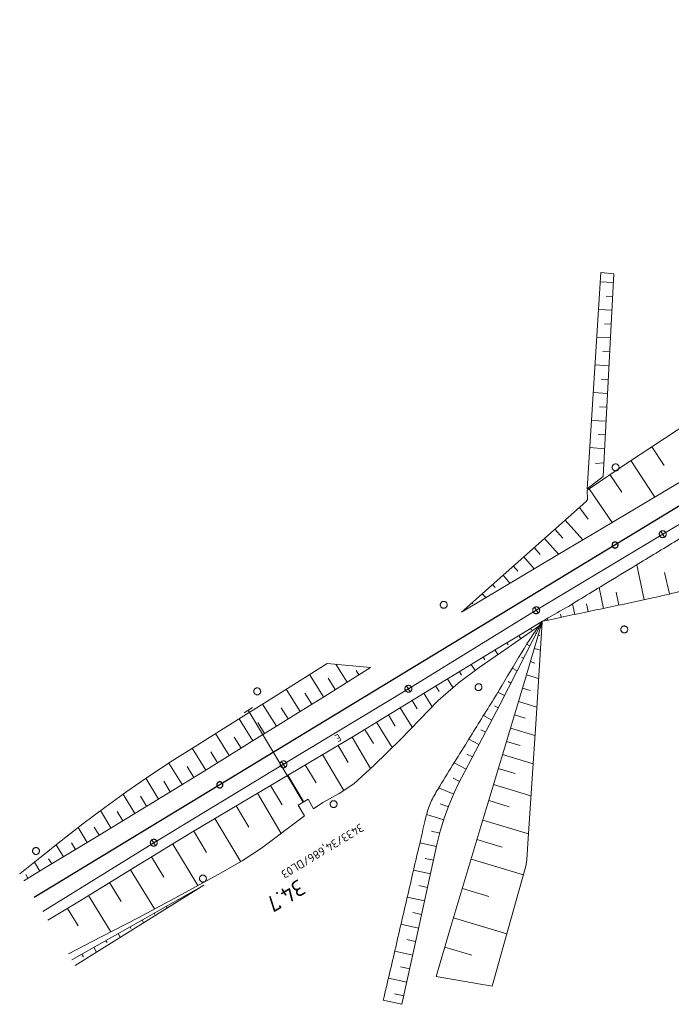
# Model space of a CAD drawing. Header units: metres. Extents: x 3425540 to 3446143, y 5432760 to 5444637.
# Tile 2 of 256: x 3434150 to 3434291, y 5437187 to 5437400. Entities that reach past the tile are written whole.
import ezdxf
from ezdxf.enums import TextEntityAlignment as Align

# ---------------------------------------------------------------- set-up
doc = ezdxf.new("R2010")
doc.units = ezdxf.units.M
for name, color, linetype, lineweight in [('B_Bestand', 9, 'Continuous', 18), ('B_Böschung', 9, 'Continuous', 18), ('B_Flurgrenzen', 9, 'Continuous', 18), ('B_Gleisachse', 9, 'Continuous', 25), ('B_Kilometrierung', 9, 'Continuous', 25)]:
    doc.layers.add(name, color=color, linetype=linetype, lineweight=lineweight)
doc.styles.get("Standard").update_dxf_attribs({"font": 'isocpeur.ttf'})

msp = doc.modelspace()

# ---------------------------------------------------------------- linework, layer by layer
at = {"layer": 'B_Bestand'}
for p, q in [((3434289.37, 5437288.86), (3434316.42, 5437305.03)), ((3434262.01, 5437272.4), (3434289.37, 5437288.86)), ((3434290.02, 5437289.25), (3434288.73, 5437288.47)), ((3434288.99, 5437289.5), (3434289.76, 5437288.22)), ((3434262.65, 5437272.79), (3434261.36, 5437272.01)), ((3434261.62, 5437273.04), (3434262.4, 5437271.76)), ((3434234.36, 5437255.43), (3434262.01, 5437272.4)), ((3434235, 5437255.82), (3434233.72, 5437255.04)), ((3434233.97, 5437256.07), (3434234.75, 5437254.79)), ((3434207.34, 5437239.1), (3434234.36, 5437255.43)), ((3434200.66, 5437251.41), (3434198.86, 5437250.22)), ((3434211.59, 5437230.9), (3434199.71, 5437250.8)), ((3434179.29, 5437222.15), (3434207.34, 5437239.1)), ((3434207.98, 5437239.49), (3434206.7, 5437238.71)), ((3434206.95, 5437239.74), (3434207.73, 5437238.46)), ((3434212.65, 5437231.54), (3434210.53, 5437230.26)), ((3434155.26, 5437207.25), (3434179.29, 5437222.15)), ((3434179.93, 5437222.54), (3434178.65, 5437221.76)), ((3434178.9, 5437222.79), (3434179.68, 5437221.51))]:
    msp.add_line(p, q, dxfattribs=at)
for points in [[(3434288.73, 5437288.47), (3434288.78, 5437288.4), (3434288.83, 5437288.34), (3434288.89, 5437288.29), (3434288.95, 5437288.24), (3434289.01, 5437288.2), (3434289.09, 5437288.17), (3434289.16, 5437288.14), (3434289.24, 5437288.12), (3434289.31, 5437288.11), (3434289.39, 5437288.11), (3434289.47, 5437288.11), (3434289.55, 5437288.13), (3434289.62, 5437288.15), (3434289.7, 5437288.18), (3434289.76, 5437288.22), (3434289.83, 5437288.26), (3434289.89, 5437288.31), (3434289.94, 5437288.37), (3434289.99, 5437288.43), (3434290.03, 5437288.5), (3434290.07, 5437288.57), (3434290.09, 5437288.64), (3434290.11, 5437288.72), (3434290.12, 5437288.8), (3434290.12, 5437288.87), (3434290.12, 5437288.95), (3434290.1, 5437289.03), (3434290.08, 5437289.1), (3434290.05, 5437289.18), (3434290.02, 5437289.25), (3434289.97, 5437289.31), (3434289.92, 5437289.37), (3434289.86, 5437289.43), (3434289.8, 5437289.47), (3434289.74, 5437289.52), (3434289.66, 5437289.55), (3434289.59, 5437289.58), (3434289.51, 5437289.59), (3434289.44, 5437289.6), (3434289.36, 5437289.61), (3434289.28, 5437289.6), (3434289.2, 5437289.59), (3434289.13, 5437289.57), (3434289.05, 5437289.54), (3434288.99, 5437289.5), (3434288.92, 5437289.45), (3434288.86, 5437289.4), (3434288.81, 5437289.35), (3434288.76, 5437289.28), (3434288.72, 5437289.22), (3434288.68, 5437289.15), (3434288.66, 5437289.07), (3434288.64, 5437289), (3434288.63, 5437288.92), (3434288.63, 5437288.84), (3434288.63, 5437288.76), (3434288.65, 5437288.68), (3434288.67, 5437288.61), (3434288.7, 5437288.54), (3434288.73, 5437288.47)], [(3434261.36, 5437272.01), (3434261.41, 5437271.95), (3434261.46, 5437271.89), (3434261.52, 5437271.83), (3434261.58, 5437271.79), (3434261.65, 5437271.74), (3434261.72, 5437271.71), (3434261.79, 5437271.68), (3434261.87, 5437271.67), (3434261.94, 5437271.65), (3434262.02, 5437271.65), (3434262.1, 5437271.66), (3434262.18, 5437271.67), (3434262.25, 5437271.69), (3434262.33, 5437271.72), (3434262.4, 5437271.76), (3434262.46, 5437271.81), (3434262.52, 5437271.86), (3434262.57, 5437271.91), (3434262.62, 5437271.98), (3434262.66, 5437272.04), (3434262.7, 5437272.11), (3434262.72, 5437272.19), (3434262.74, 5437272.26), (3434262.75, 5437272.34), (3434262.76, 5437272.42), (3434262.75, 5437272.5), (3434262.74, 5437272.57), (3434262.71, 5437272.65), (3434262.68, 5437272.72), (3434262.65, 5437272.79), (3434262.6, 5437272.86), (3434262.55, 5437272.92), (3434262.5, 5437272.97), (3434262.43, 5437273.02), (3434262.37, 5437273.06), (3434262.3, 5437273.09), (3434262.22, 5437273.12), (3434262.15, 5437273.14), (3434262.07, 5437273.15), (3434261.99, 5437273.15), (3434261.91, 5437273.15), (3434261.83, 5437273.13), (3434261.76, 5437273.11), (3434261.69, 5437273.08), (3434261.62, 5437273.04), (3434261.55, 5437273), (3434261.49, 5437272.95), (3434261.44, 5437272.89), (3434261.39, 5437272.83), (3434261.35, 5437272.76), (3434261.31, 5437272.69), (3434261.29, 5437272.62), (3434261.27, 5437272.54), (3434261.26, 5437272.46), (3434261.26, 5437272.39), (3434261.26, 5437272.31), (3434261.28, 5437272.23), (3434261.3, 5437272.15), (3434261.33, 5437272.08), (3434261.36, 5437272.01)], [(3434233.72, 5437255.04), (3434233.76, 5437254.98), (3434233.81, 5437254.92), (3434233.87, 5437254.86), (3434233.93, 5437254.81), (3434234, 5437254.77), (3434234.07, 5437254.74), (3434234.14, 5437254.71), (3434234.22, 5437254.69), (3434234.3, 5437254.68), (3434234.37, 5437254.68), (3434234.45, 5437254.69), (3434234.53, 5437254.7), (3434234.6, 5437254.72), (3434234.68, 5437254.75), (3434234.75, 5437254.79), (3434234.81, 5437254.83), (3434234.87, 5437254.88), (3434234.93, 5437254.94), (3434234.97, 5437255), (3434235.01, 5437255.07), (3434235.05, 5437255.14), (3434235.08, 5437255.21), (3434235.09, 5437255.29), (3434235.1, 5437255.37), (3434235.11, 5437255.45), (3434235.1, 5437255.53), (3434235.09, 5437255.6), (3434235.06, 5437255.68), (3434235.04, 5437255.75), (3434235, 5437255.82), (3434234.95, 5437255.88), (3434234.9, 5437255.94), (3434234.85, 5437256), (3434234.78, 5437256.05), (3434234.72, 5437256.09), (3434234.65, 5437256.12), (3434234.57, 5437256.15), (3434234.5, 5437256.17), (3434234.42, 5437256.18), (3434234.34, 5437256.18), (3434234.26, 5437256.17), (3434234.18, 5437256.16), (3434234.11, 5437256.14), (3434234.04, 5437256.11), (3434233.97, 5437256.07), (3434233.9, 5437256.03), (3434233.84, 5437255.98), (3434233.79, 5437255.92), (3434233.74, 5437255.86), (3434233.7, 5437255.79), (3434233.67, 5437255.72), (3434233.64, 5437255.65), (3434233.62, 5437255.57), (3434233.61, 5437255.49), (3434233.61, 5437255.41), (3434233.61, 5437255.34), (3434233.63, 5437255.26), (3434233.65, 5437255.18), (3434233.68, 5437255.11), (3434233.72, 5437255.04)], [(3434206.7, 5437238.71), (3434206.74, 5437238.65), (3434206.79, 5437238.59), (3434206.85, 5437238.53), (3434206.91, 5437238.48), (3434206.98, 5437238.44), (3434207.05, 5437238.41), (3434207.13, 5437238.38), (3434207.2, 5437238.36), (3434207.28, 5437238.35), (3434207.36, 5437238.35), (3434207.44, 5437238.36), (3434207.51, 5437238.37), (3434207.59, 5437238.39), (3434207.66, 5437238.42), (3434207.73, 5437238.46), (3434207.8, 5437238.5), (3434207.86, 5437238.55), (3434207.91, 5437238.61), (3434207.96, 5437238.67), (3434208, 5437238.74), (3434208.03, 5437238.81), (3434208.06, 5437238.88), (3434208.08, 5437238.96), (3434208.09, 5437239.04), (3434208.09, 5437239.12), (3434208.08, 5437239.2), (3434208.07, 5437239.27), (3434208.05, 5437239.35), (3434208.02, 5437239.42), (3434207.98, 5437239.49), (3434207.94, 5437239.55), (3434207.89, 5437239.61), (3434207.83, 5437239.67), (3434207.77, 5437239.72), (3434207.7, 5437239.76), (3434207.63, 5437239.79), (3434207.56, 5437239.82), (3434207.48, 5437239.84), (3434207.4, 5437239.85), (3434207.32, 5437239.85), (3434207.25, 5437239.84), (3434207.17, 5437239.83), (3434207.09, 5437239.81), (3434207.02, 5437239.78), (3434206.95, 5437239.74), (3434206.89, 5437239.7), (3434206.83, 5437239.65), (3434206.77, 5437239.59), (3434206.72, 5437239.53), (3434206.68, 5437239.46), (3434206.65, 5437239.39), (3434206.62, 5437239.32), (3434206.6, 5437239.24), (3434206.59, 5437239.16), (3434206.59, 5437239.08), (3434206.6, 5437239.01), (3434206.61, 5437238.93), (3434206.63, 5437238.85), (3434206.66, 5437238.78), (3434206.7, 5437238.71)], [(3434178.65, 5437221.76), (3434178.69, 5437221.69), (3434178.74, 5437221.63), (3434178.8, 5437221.58), (3434178.86, 5437221.53), (3434178.93, 5437221.49), (3434179, 5437221.45), (3434179.08, 5437221.43), (3434179.15, 5437221.41), (3434179.23, 5437221.4), (3434179.31, 5437221.4), (3434179.39, 5437221.4), (3434179.46, 5437221.42), (3434179.54, 5437221.44), (3434179.61, 5437221.47), (3434179.68, 5437221.51), (3434179.75, 5437221.55), (3434179.81, 5437221.6), (3434179.86, 5437221.66), (3434179.91, 5437221.72), (3434179.95, 5437221.79), (3434179.98, 5437221.86), (3434180.01, 5437221.93), (3434180.03, 5437222.01), (3434180.04, 5437222.08), (3434180.04, 5437222.16), (3434180.03, 5437222.24), (3434180.02, 5437222.32), (3434180, 5437222.39), (3434179.97, 5437222.47), (3434179.93, 5437222.54), (3434179.89, 5437222.6), (3434179.84, 5437222.66), (3434179.78, 5437222.71), (3434179.72, 5437222.76), (3434179.65, 5437222.8), (3434179.58, 5437222.84), (3434179.51, 5437222.86), (3434179.43, 5437222.88), (3434179.35, 5437222.89), (3434179.27, 5437222.9), (3434179.2, 5437222.89), (3434179.12, 5437222.88), (3434179.04, 5437222.85), (3434178.97, 5437222.82), (3434178.9, 5437222.79), (3434178.84, 5437222.74), (3434178.78, 5437222.69), (3434178.72, 5437222.64), (3434178.67, 5437222.57), (3434178.63, 5437222.51), (3434178.6, 5437222.44), (3434178.57, 5437222.36), (3434178.55, 5437222.29), (3434178.54, 5437222.21), (3434178.54, 5437222.13), (3434178.55, 5437222.05), (3434178.56, 5437221.97), (3434178.58, 5437221.9), (3434178.61, 5437221.83), (3434178.65, 5437221.76)]]:
    msp.add_lwpolyline(points, dxfattribs=at)
at = {"layer": 'B_Böschung'}
for p, q in [((3434273.04, 5437298.65), (3434276.02, 5437345.46)), ((3434278.79, 5437345.12), (3434276.02, 5437345.46)), ((3434276.51, 5437301.32), (3434278.79, 5437345.12)), ((3434278.7, 5437343.26), (3434275.89, 5437343.41)), ((3434278.54, 5437340.26), (3434277.12, 5437340.34)), ((3434278.38, 5437337.27), (3434275.51, 5437337.42)), ((3434278.23, 5437334.27), (3434276.77, 5437334.35)), ((3434278.07, 5437331.27), (3434275.13, 5437331.43)), ((3434277.91, 5437328.28), (3434276.43, 5437328.36)), ((3434277.76, 5437325.28), (3434274.75, 5437325.44)), ((3434277.6, 5437322.29), (3434276.08, 5437322.37)), ((3434277.44, 5437319.29), (3434274.37, 5437319.45)), ((3434277.29, 5437316.3), (3434275.73, 5437316.38)), ((3434277.13, 5437313.3), (3434273.99, 5437313.46)), ((3434276.97, 5437310.3), (3434275.39, 5437310.39)), ((3434276.82, 5437307.31), (3434273.61, 5437307.62)), ((3434287.04, 5437307.76), (3434289.69, 5437303.71)), ((3434282.47, 5437304.78), (3434287.66, 5437296.86)), ((3434276.66, 5437304.31), (3434274.83, 5437304.13)), ((3434276.51, 5437301.32), (3434273.04, 5437298.65)), ((3434277.95, 5437301.73), (3434280.52, 5437297.93)), ((3434273.44, 5437298.67), (3434278.46, 5437291.39)), ((3434271.35, 5437294.6), (3434273.26, 5437292.09)), ((3434268.3, 5437291.9), (3434272.1, 5437287.62)), ((3434266.06, 5437289.92), (3434267.76, 5437287.99)), ((3434263.81, 5437287.93), (3434266.85, 5437284.5)), ((3434261.56, 5437285.94), (3434262.89, 5437284.44)), ((3434259.32, 5437283.95), (3434261.6, 5437281.38)), ((3434257.07, 5437281.96), (3434258.02, 5437280.89)), ((3434285.38, 5437274.68), (3434283.75, 5437282.24)), ((3434254.83, 5437279.97), (3434256.34, 5437278.26)), ((3434290.87, 5437275.93), (3434289.73, 5437280.55)), ((3434252.58, 5437277.98), (3434253.15, 5437277.34)), ((3434276.58, 5437272.81), (3434275.63, 5437277.3)), ((3434250.33, 5437275.99), (3434251.09, 5437275.14)), ((3434279.88, 5437273.51), (3434279.28, 5437276.33)), ((3434248.09, 5437274.01), (3434248.28, 5437273.79)), ((3434270.34, 5437271.5), (3434269.86, 5437273.79)), ((3434273.27, 5437272.12), (3434272.92, 5437273.78)), ((3434264.47, 5437270.26), (3434264.39, 5437270.62)), ((3434267.4, 5437270.88), (3434267.26, 5437271.53)), ((3434262.59, 5437268.96), (3434254.31, 5437263.22)), ((3434263.36, 5437270.03), (3434258.54, 5437267.1)), ((3434260.8, 5437268.47), (3434260.96, 5437268.21)), ((3434263.36, 5437270.03), (3434262.59, 5437268.96)), ((3434258.54, 5437267.1), (3434253.72, 5437264.18)), ((3434258.23, 5437266.92), (3434258.65, 5437266.23)), ((3434262, 5437267.36), (3434261.82, 5437267.45)), ((3434262.47, 5437267.05), (3434262.8, 5437266.95)), ((3434253.72, 5437264.18), (3434248.91, 5437261.26)), ((3434255.67, 5437265.36), (3434255.92, 5437264.94)), ((3434260.63, 5437264.69), (3434260, 5437265.1)), ((3434261.6, 5437264.17), (3434262.93, 5437263.78)), ((3434254.31, 5437263.22), (3434249.66, 5437260.01)), ((3434250.54, 5437262.25), (3434250.89, 5437261.67)), ((3434253.1, 5437263.8), (3434253.71, 5437262.81)), ((3434259.26, 5437262.02), (3434258.83, 5437262.24)), ((3434216.77, 5437260.93), (3434208.18, 5437255.49)), ((3434226.19, 5437260.02), (3434216.19, 5437253.78)), ((3434226.19, 5437260.02), (3434216.77, 5437260.93)), ((3434221.1, 5437256.85), (3434218.66, 5437260.75)), ((3434248.91, 5437261.26), (3434239.27, 5437255.41)), ((3434249.66, 5437260.01), (3434245.1, 5437256.67)), ((3434247.97, 5437260.69), (3434248.78, 5437259.36)), ((3434257.9, 5437259.34), (3434256.83, 5437259.89)), ((3434260.74, 5437261.3), (3434261.74, 5437261)), ((3434216.01, 5437253.67), (3434212.98, 5437258.53)), ((3434218.55, 5437255.26), (3434217.03, 5437257.7)), ((3434223.65, 5437258.43), (3434223.04, 5437259.41)), ((3434245.41, 5437259.13), (3434245.88, 5437258.36)), ((3434259.88, 5437258.43), (3434262.53, 5437257.63)), ((3434240.28, 5437256.02), (3434241, 5437254.84)), ((3434245.1, 5437256.67), (3434240.82, 5437252.87)), ((3434242.84, 5437257.58), (3434243.99, 5437255.69)), ((3434256.53, 5437256.67), (3434255.91, 5437256.99)), ((3434208.18, 5437255.49), (3434203.19, 5437252.35)), ((3434210.92, 5437250.5), (3434207.91, 5437255.32)), ((3434216.19, 5437253.78), (3434211.18, 5437250.66)), ((3434213.46, 5437252.08), (3434211.95, 5437254.5)), ((3434239.27, 5437255.41), (3434229.65, 5437249.53)), ((3434237.72, 5437254.46), (3434239.5, 5437251.54)), ((3434255.16, 5437254), (3434253.73, 5437254.73)), ((3434259.02, 5437255.55), (3434260.67, 5437255.06)), ((3434203.19, 5437252.35), (3434198.2, 5437249.23)), ((3434205.82, 5437247.33), (3434202.84, 5437252.13)), ((3434208.37, 5437248.91), (3434206.87, 5437251.32)), ((3434232.6, 5437251.33), (3434235.18, 5437247.11)), ((3434235.16, 5437252.9), (3434236.24, 5437251.12)), ((3434240.82, 5437252.87), (3434236.74, 5437248.73)), ((3434253.79, 5437251.34), (3434252.98, 5437251.76)), ((3434258.15, 5437252.68), (3434262.13, 5437251.49)), ((3434198.2, 5437249.23), (3434188.22, 5437242.98)), ((3434211.18, 5437250.66), (3434206.18, 5437247.55)), ((3434229.65, 5437249.53), (3434222.91, 5437245.42)), ((3434230.04, 5437249.77), (3434231.53, 5437247.32)), ((3434252.4, 5437248.68), (3434250.59, 5437249.62)), ((3434257.29, 5437249.81), (3434259.61, 5437249.11)), ((3434200.72, 5437244.16), (3434197.76, 5437248.95)), ((3434206.18, 5437247.55), (3434201.17, 5437244.44)), ((3434203.27, 5437245.74), (3434201.79, 5437248.14)), ((3434227.48, 5437248.2), (3434230.84, 5437242.7)), ((3434236.74, 5437248.73), (3434232.7, 5437244.53)), ((3434195.62, 5437241), (3434192.67, 5437245.77)), ((3434198.17, 5437242.58), (3434196.69, 5437244.97)), ((3434222.91, 5437245.42), (3434206.61, 5437235.77)), ((3434222.17, 5437244.97), (3434226.2, 5437238.17)), ((3434224.92, 5437246.64), (3434226.78, 5437243.59)), ((3434251.01, 5437246.02), (3434250.01, 5437246.54)), ((3434256.43, 5437246.94), (3434261.73, 5437245.34)), ((3434188.22, 5437242.98), (3434183.25, 5437239.84)), ((3434201.17, 5437244.44), (3434191.15, 5437238.23)), ((3434219.15, 5437243.19), (3434221.35, 5437239.47)), ((3434232.7, 5437244.53), (3434226.9, 5437238.81)), ((3434249.62, 5437243.36), (3434247.42, 5437244.51)), ((3434255.56, 5437244.06), (3434258.54, 5437243.17)), ((3434190.52, 5437237.84), (3434187.61, 5437242.6)), ((3434193.08, 5437239.42), (3434191.6, 5437241.8)), ((3434215.81, 5437241.22), (3434220.42, 5437233.43)), ((3434248.23, 5437240.7), (3434247.03, 5437241.33)), ((3434254.7, 5437241.19), (3434261.32, 5437239.2)), ((3434183.25, 5437239.84), (3434178.33, 5437236.61)), ((3434185.41, 5437234.71), (3434182.55, 5437239.38)), ((3434187.96, 5437236.28), (3434186.52, 5437238.64)), ((3434212.06, 5437238.99), (3434214.38, 5437235.07)), ((3434226.9, 5437238.81), (3434222.57, 5437234.85)), ((3434246.84, 5437238.04), (3434244.25, 5437239.4)), ((3434178.33, 5437236.61), (3434173.48, 5437233.24)), ((3434191.15, 5437238.23), (3434181.09, 5437232.07)), ((3434208.3, 5437236.77), (3434211.67, 5437231.09)), ((3434253.8, 5437238.19), (3434257.46, 5437237.1)), ((3434180.29, 5437231.58), (3434177.55, 5437236.07)), ((3434182.85, 5437233.15), (3434181.44, 5437235.44)), ((3434206.61, 5437235.77), (3434187.63, 5437224.47)), ((3434204.55, 5437234.55), (3434207.04, 5437230.37)), ((3434222.57, 5437234.85), (3434219.41, 5437232.76)), ((3434245.45, 5437235.39), (3434244.06, 5437236.11)), ((3434252.76, 5437234.73), (3434260.86, 5437232.3)), ((3434173.48, 5437233.24), (3434168.68, 5437229.79)), ((3434175.16, 5437228.46), (3434172.63, 5437232.62)), ((3434177.72, 5437230.02), (3434176.4, 5437232.19)), ((3434201.69, 5437232.84), (3434206.85, 5437224.17)), ((3434219.41, 5437232.76), (3434215.83, 5437230.82)), ((3434244.16, 5437232.68), (3434240.96, 5437234.05)), ((3434181.09, 5437232.07), (3434173.54, 5437227.47)), ((3434197.1, 5437230.11), (3434199.83, 5437225.53)), ((3434212.65, 5437231.54), (3434210.53, 5437230.26)), ((3434210.53, 5437230.26), (3434211.86, 5437227.94)), ((3434213.87, 5437229.51), (3434212.65, 5437231.54)), ((3434215.83, 5437230.82), (3434213.87, 5437229.51)), ((3434243.01, 5437229.91), (3434241.2, 5437230.57)), ((3434251.73, 5437231.28), (3434256.17, 5437229.94)), ((3434168.68, 5437229.79), (3434163.96, 5437226.22)), ((3434170.03, 5437225.34), (3434167.76, 5437229.09)), ((3434172.6, 5437226.9), (3434171.39, 5437228.89)), ((3434211.86, 5437227.94), (3434202.56, 5437220.96)), ((3434242.01, 5437227.08), (3434238.3, 5437228.25)), ((3434163.96, 5437226.22), (3434159.28, 5437222.57)), ((3434173.54, 5437227.47), (3434165.98, 5437222.88)), ((3434192.52, 5437227.38), (3434198.09, 5437218.02)), ((3434250.46, 5437227.05), (3434260.32, 5437224.09)), ((3434164.91, 5437222.23), (3434162.96, 5437225.44)), ((3434167.47, 5437223.79), (3434166.41, 5437225.53)), ((3434187.63, 5437224.47), (3434175.06, 5437216.79)), ((3434187.93, 5437224.65), (3434190.69, 5437220.03)), ((3434241.14, 5437224.21), (3434239.35, 5437224.68)), ((3434159.28, 5437222.57), (3434154.62, 5437218.88)), ((3434165.98, 5437222.88), (3434155.9, 5437216.77)), ((3434159.77, 5437219.12), (3434158.2, 5437221.72)), ((3434162.34, 5437220.68), (3434161.46, 5437222.13)), ((3434183.38, 5437221.87), (3434188.84, 5437212.9)), ((3434240.42, 5437221.3), (3434236.84, 5437222.09)), ((3434249.19, 5437222.82), (3434254.61, 5437221.2)), ((3434202.56, 5437220.96), (3434198.42, 5437218.2)), ((3434154.62, 5437218.88), (3434150.28, 5437215.44)), ((3434154.64, 5437216.01), (3434153.46, 5437217.96)), ((3434157.21, 5437217.57), (3434156.52, 5437218.7)), ((3434178.82, 5437219.09), (3434181.49, 5437214.72)), ((3434198.42, 5437218.2), (3434193.19, 5437215.26)), ((3434239.78, 5437218.37), (3434237.97, 5437218.76)), ((3434247.92, 5437218.6), (3434259.26, 5437215.2)), ((3434155.9, 5437216.77), (3434151.2, 5437213.93)), ((3434152.07, 5437214.46), (3434151.58, 5437215.27)), ((3434175.06, 5437216.79), (3434163.19, 5437209.54)), ((3434174.27, 5437216.31), (3434179.45, 5437207.83)), ((3434193.19, 5437215.26), (3434184.6, 5437210.59)), ((3434239.14, 5437215.44), (3434235.48, 5437216.24)), ((3434161.57, 5437196.85), (3434190.08, 5437212.99)), ((3434162.31, 5437195.64), (3434190.08, 5437212.99)), ((3434169.71, 5437213.53), (3434172.22, 5437209.42)), ((3434187.21, 5437211.37), (3434187.28, 5437211.24)), ((3434189.82, 5437212.85), (3434189.83, 5437212.84)), ((3434238.5, 5437212.5), (3434236.65, 5437212.91)), ((3434246.03, 5437212.26), (3434251.75, 5437210.55)), ((3434163.19, 5437209.54), (3434156.39, 5437205.39)), ((3434165.16, 5437210.75), (3434169.99, 5437202.85)), ((3434184.6, 5437210.59), (3434175.93, 5437205.94)), ((3434184.6, 5437209.89), (3434184.67, 5437209.77)), ((3434237.85, 5437209.57), (3434234.12, 5437210.39)), ((3434160.61, 5437207.96), (3434162.92, 5437204.18)), ((3434179.38, 5437206.93), (3434179.51, 5437206.7)), ((3434181.99, 5437208.41), (3434182.19, 5437208.06)), ((3434237.21, 5437206.64), (3434235.33, 5437207.06)), ((3434175.93, 5437205.94), (3434167.92, 5437201.77)), ((3434176.77, 5437205.46), (3434177.1, 5437204.88)), ((3434236.57, 5437203.71), (3434232.76, 5437204.55)), ((3434244.13, 5437205.92), (3434255.68, 5437202.47)), ((3434171.55, 5437202.5), (3434172, 5437201.7)), ((3434174.16, 5437203.98), (3434174.35, 5437203.63)), ((3434167.92, 5437201.77), (3434160.81, 5437198.11)), ((3434168.94, 5437201.02), (3434169.2, 5437200.56)), ((3434235.93, 5437200.78), (3434234.01, 5437201.2)), ((3434166.33, 5437199.55), (3434166.91, 5437198.51)), ((3434235.29, 5437197.85), (3434231.4, 5437198.7)), ((3434242.24, 5437199.57), (3434248.06, 5437197.84)), ((3434163.72, 5437198.07), (3434164.05, 5437197.5)), ((3434234.65, 5437194.92), (3434232.69, 5437195.35)), ((3434234, 5437191.99), (3434230.05, 5437192.86)), ((3434240.35, 5437193.23), (3434252.49, 5437191.17)), ((3434232.96, 5437187.22), (3434228.94, 5437188.11)), ((3434233.36, 5437189.06), (3434231.36, 5437189.5))]:
    msp.add_line(p, q, dxfattribs=at)
for points in [[(3434403.35, 5437378.32), (3434369.94, 5437358.44), (3434337.43, 5437339.18), (3434308.74, 5437321.98), (3434295.23, 5437313.13), (3434281.73, 5437304.29), (3434273.44, 5437298.67)], [(3434409.5, 5437371.66), (3434402.58, 5437367.07), (3434394.45, 5437361.93), (3434376.48, 5437350.84), (3434359.93, 5437340.37), (3434341.67, 5437329.29), (3434323.45, 5437318.29), (3434314.41, 5437312.86), (3434289, 5437297.66), (3434278.46, 5437291.39)], [(3434245.84, 5437272.02), (3434272.84, 5437295.92), (3434273.07, 5437296.34), (3434273.01, 5437298.4), (3434273.44, 5437298.67)], [(3434245.84, 5437272.02), (3434266.74, 5437284.44), (3434278.46, 5437291.39)], [(3434263.36, 5437270.03), (3434254.19, 5437252.1), (3434245.05, 5437234.64), (3434244.27, 5437232.95), (3434243.13, 5437230.23), (3434242.13, 5437227.46), (3434241.25, 5437224.64), (3434240.53, 5437221.78), (3434236.46, 5437203.22), (3434232.96, 5437187.22)], [(3434263.33, 5437269.92), (3434259.89, 5437258.45), (3434256.27, 5437246.4), (3434252.47, 5437233.75), (3434250.04, 5437225.64), (3434246.8, 5437214.84), (3434243.57, 5437204.04), (3434240.35, 5437193.23)], [(3434263.33, 5437269.92), (3434261.97, 5437248.93), (3434261.04, 5437234.94), (3434260.18, 5437222), (3434259.95, 5437218.48), (3434259.8, 5437217.05), (3434258.86, 5437213.77), (3434254.37, 5437197.83), (3434252.49, 5437191.17)]]:
    msp.add_lwpolyline(points, dxfattribs=at)
for points, knots in [([(3434415.5, 5437361.41), (3434415.17, 5437361.32), (3434414.85, 5437361.24), (3434414.52, 5437361.16), (3434413.89, 5437361.01), (3434413.32, 5437360.68), (3434412.74, 5437360.38), (3434411.92, 5437359.96), (3434411.11, 5437359.54), (3434410.33, 5437359.07), (3434409.61, 5437358.63), (3434408.9, 5437358.2), (3434408.19, 5437357.77), (3434405.32, 5437356.03), (3434402.45, 5437354.29), (3434399.59, 5437352.55), (3434396.53, 5437350.69), (3434393.46, 5437348.83), (3434390.4, 5437346.97), (3434387.34, 5437345.11), (3434384.27, 5437343.25), (3434381.21, 5437341.39), (3434378.14, 5437339.53), (3434375.08, 5437337.67), (3434372.02, 5437335.82), (3434368.96, 5437333.96), (3434365.9, 5437332.1), (3434362.83, 5437330.24), (3434354.24, 5437325.02), (3434345.65, 5437319.81), (3434337.06, 5437314.59), (3434328.96, 5437309.68), (3434320.87, 5437304.76), (3434312.77, 5437299.85), (3434309.43, 5437297.82), (3434306.08, 5437295.79), (3434302.73, 5437293.76), (3434299.67, 5437291.9), (3434296.61, 5437290.04), (3434293.54, 5437288.18), (3434290.55, 5437286.36), (3434287.55, 5437284.54), (3434284.55, 5437282.72), (3434282.26, 5437281.33), (3434279.97, 5437279.94), (3434277.68, 5437278.55), (3434276.09, 5437277.59), (3434274.51, 5437276.62), (3434272.92, 5437275.66), (3434271.42, 5437274.75), (3434269.93, 5437273.8), (3434268.41, 5437272.92), (3434266.73, 5437271.96), (3434265.04, 5437270.99), (3434263.36, 5437270.03)], [0, 0, 0, 0, 0.005669, 0.005669, 0.005669, 0.016624, 0.016624, 0.016624, 0.03211, 0.03211, 0.03211, 0.046206, 0.046206, 0.046206, 0.102858, 0.102858, 0.102858, 0.163407, 0.163407, 0.163407, 0.223981, 0.223981, 0.223981, 0.28451, 0.28451, 0.28451, 0.345062, 0.345062, 0.345062, 0.514883, 0.514883, 0.514883, 0.674908, 0.674908, 0.674908, 0.741071, 0.741071, 0.741071, 0.801617, 0.801617, 0.801617, 0.860867, 0.860867, 0.860867, 0.906155, 0.906155, 0.906155, 0.937501, 0.937501, 0.937501, 0.96725, 0.96725, 0.96725, 1, 1, 1, 1]), ([(3434418.06, 5437351.97), (3434415.7, 5437350.45), (3434413.33, 5437348.93), (3434410.96, 5437347.4), (3434408.59, 5437345.88), (3434406.22, 5437344.36), (3434403.85, 5437342.84), (3434395.73, 5437337.65), (3434387.59, 5437332.46), (3434379.46, 5437327.28), (3434371.34, 5437322.09), (3434363.22, 5437316.88), (3434355.08, 5437311.71), (3434353.06, 5437310.43), (3434351.02, 5437309.19), (3434348.99, 5437307.93), (3434347.32, 5437306.88), (3434345.64, 5437305.84), (3434343.97, 5437304.8), (3434342.29, 5437303.76), (3434340.58, 5437302.79), (3434338.88, 5437301.78), (3434337.19, 5437300.78), (3434335.49, 5437299.77), (3434333.79, 5437298.77), (3434332.09, 5437297.77), (3434330.38, 5437296.79), (3434328.67, 5437295.82), (3434326.95, 5437294.84), (3434325.24, 5437293.87), (3434323.52, 5437292.9), (3434321.81, 5437291.92), (3434320.09, 5437290.95), (3434318.38, 5437289.98), (3434316.66, 5437289.01), (3434314.94, 5437288.04), (3434313.23, 5437287.07), (3434311.51, 5437286.1), (3434309.8, 5437285.12), (3434308.09, 5437284.14), (3434306.37, 5437283.17), (3434304.67, 5437282.18), (3434302.96, 5437281.2), (3434301.25, 5437280.22), (3434299.53, 5437279.25), (3434297.79, 5437278.31), (3434296.06, 5437277.37), (3434294.18, 5437276.73), (3434292.27, 5437276.26), (3434290.36, 5437275.78), (3434288.44, 5437275.33), (3434286.51, 5437274.92), (3434283.94, 5437274.37), (3434281.37, 5437273.82), (3434278.8, 5437273.28), (3434277.08, 5437272.92), (3434275.37, 5437272.56), (3434273.65, 5437272.2), (3434270.22, 5437271.47), (3434266.79, 5437270.75), (3434263.36, 5437270.03)], [0, 0, 0, 0, 0.047844, 0.047844, 0.047844, 0.095692, 0.095692, 0.095692, 0.259558, 0.259558, 0.259558, 0.423428, 0.423428, 0.423428, 0.464049, 0.464049, 0.464049, 0.497556, 0.497556, 0.497556, 0.531058, 0.531058, 0.531058, 0.564565, 0.564565, 0.564565, 0.598068, 0.598068, 0.598068, 0.631577, 0.631577, 0.631577, 0.665083, 0.665083, 0.665083, 0.698588, 0.698588, 0.698588, 0.732097, 0.732097, 0.732097, 0.765599, 0.765599, 0.765599, 0.799102, 0.799102, 0.799102, 0.832473, 0.832473, 0.832473, 0.865979, 0.865979, 0.865979, 0.910651, 0.910651, 0.910651, 0.940436, 0.940436, 0.940436, 1, 1, 1, 1]), ([(3434263.36, 5437270.03), (3434263.11, 5437269.67), (3434262.85, 5437269.31), (3434262.59, 5437268.96), (3434259.01, 5437263.96), (3434256.1, 5437258.5), (3434252.86, 5437253.28), (3434251.06, 5437250.38), (3434249.26, 5437247.48), (3434247.46, 5437244.59), (3434246.42, 5437242.9), (3434245.38, 5437241.22), (3434244.34, 5437239.54), (3434243.26, 5437237.82), (3434242.2, 5437236.08), (3434241.13, 5437234.35), (3434240.58, 5437233.46), (3434240.06, 5437232.56), (3434239.56, 5437231.63), (3434239.06, 5437230.69), (3434238.7, 5437229.7), (3434238.41, 5437228.68), (3434238.29, 5437228.24), (3434238.17, 5437227.8), (3434238.07, 5437227.35), (3434237.7, 5437225.78), (3434237.34, 5437224.22), (3434236.97, 5437222.65), (3434236.52, 5437220.71), (3434236.07, 5437218.77), (3434235.62, 5437216.83), (3434235.17, 5437214.91), (3434234.73, 5437212.99), (3434234.28, 5437211.08), (3434233.39, 5437207.25), (3434232.5, 5437203.42), (3434231.61, 5437199.59), (3434231.17, 5437197.67), (3434230.72, 5437195.76), (3434230.27, 5437193.84), (3434229.83, 5437191.93), (3434229.38, 5437190.02), (3434228.94, 5437188.11)], [0, 0, 0, 0, 0.014657, 0.014657, 0.014657, 0.219701, 0.219701, 0.219701, 0.333335, 0.333335, 0.333335, 0.399249, 0.399249, 0.399249, 0.467067, 0.467067, 0.467067, 0.501942, 0.501942, 0.501942, 0.53713, 0.53713, 0.53713, 0.552333, 0.552333, 0.552333, 0.606011, 0.606011, 0.606011, 0.672417, 0.672417, 0.672417, 0.73799, 0.73799, 0.73799, 0.869056, 0.869056, 0.869056, 0.934572, 0.934572, 0.934572, 1, 1, 1, 1])]:
    msp.add_open_spline(points, degree=3, knots=knots, dxfattribs=at)
at = {"layer": 'B_Flurgrenzen'}
for points in [[(3434278.77, 5437302.67), (3434278.85, 5437302.62), (3434278.93, 5437302.59), (3434279.03, 5437302.56), (3434279.12, 5437302.55), (3434279.21, 5437302.55), (3434279.31, 5437302.55), (3434279.4, 5437302.57), (3434279.48, 5437302.61), (3434279.57, 5437302.65), (3434279.64, 5437302.71), (3434279.71, 5437302.77), (3434279.77, 5437302.84), (3434279.83, 5437302.92), (3434279.87, 5437303), (3434279.9, 5437303.09), (3434279.93, 5437303.18), (3434279.93, 5437303.27), (3434279.93, 5437303.37), (3434279.91, 5437303.46), (3434279.88, 5437303.55), (3434279.85, 5437303.64), (3434279.8, 5437303.72), (3434279.74, 5437303.79), (3434279.68, 5437303.86), (3434279.6, 5437303.91), (3434279.52, 5437303.96), (3434279.44, 5437304), (3434279.34, 5437304.03), (3434279.25, 5437304.04), (3434279.16, 5437304.04), (3434279.06, 5437304.03), (3434278.97, 5437304.01), (3434278.88, 5437303.98), (3434278.8, 5437303.94), (3434278.72, 5437303.88), (3434278.66, 5437303.82), (3434278.59, 5437303.75), (3434278.54, 5437303.67), (3434278.5, 5437303.58), (3434278.47, 5437303.5), (3434278.44, 5437303.41), (3434278.44, 5437303.31), (3434278.44, 5437303.22), (3434278.45, 5437303.13), (3434278.49, 5437303.04), (3434278.52, 5437302.95), (3434278.56, 5437302.87), (3434278.63, 5437302.79), (3434278.69, 5437302.73), (3434278.77, 5437302.67)], [(3434241.6, 5437272.96), (3434241.68, 5437272.91), (3434241.76, 5437272.88), (3434241.86, 5437272.85), (3434241.95, 5437272.84), (3434242.04, 5437272.84), (3434242.14, 5437272.84), (3434242.23, 5437272.86), (3434242.31, 5437272.9), (3434242.4, 5437272.94), (3434242.47, 5437272.99), (3434242.54, 5437273.06), (3434242.6, 5437273.13), (3434242.66, 5437273.21), (3434242.7, 5437273.29), (3434242.73, 5437273.38), (3434242.76, 5437273.47), (3434242.76, 5437273.56), (3434242.76, 5437273.66), (3434242.74, 5437273.75), (3434242.71, 5437273.84), (3434242.68, 5437273.92), (3434242.63, 5437274), (3434242.57, 5437274.08), (3434242.51, 5437274.15), (3434242.43, 5437274.2), (3434242.35, 5437274.25), (3434242.27, 5437274.29), (3434242.17, 5437274.31), (3434242.08, 5437274.33), (3434241.99, 5437274.33), (3434241.89, 5437274.32), (3434241.8, 5437274.3), (3434241.71, 5437274.27), (3434241.63, 5437274.23), (3434241.55, 5437274.17), (3434241.49, 5437274.11), (3434241.42, 5437274.04), (3434241.37, 5437273.96), (3434241.33, 5437273.87), (3434241.3, 5437273.79), (3434241.27, 5437273.7), (3434241.27, 5437273.6), (3434241.27, 5437273.51), (3434241.28, 5437273.42), (3434241.32, 5437273.33), (3434241.35, 5437273.24), (3434241.39, 5437273.16), (3434241.46, 5437273.08), (3434241.52, 5437273.02), (3434241.6, 5437272.96)], [(3434280.64, 5437267.64), (3434280.72, 5437267.59), (3434280.8, 5437267.56), (3434280.9, 5437267.53), (3434280.99, 5437267.52), (3434281.08, 5437267.52), (3434281.18, 5437267.52), (3434281.27, 5437267.54), (3434281.35, 5437267.58), (3434281.44, 5437267.62), (3434281.51, 5437267.68), (3434281.58, 5437267.74), (3434281.64, 5437267.81), (3434281.7, 5437267.89), (3434281.74, 5437267.97), (3434281.77, 5437268.06), (3434281.8, 5437268.15), (3434281.8, 5437268.24), (3434281.8, 5437268.34), (3434281.78, 5437268.43), (3434281.75, 5437268.52), (3434281.72, 5437268.61), (3434281.67, 5437268.69), (3434281.61, 5437268.76), (3434281.55, 5437268.83), (3434281.47, 5437268.88), (3434281.39, 5437268.93), (3434281.31, 5437268.97), (3434281.21, 5437269), (3434281.12, 5437269.01), (3434281.03, 5437269.01), (3434280.93, 5437269), (3434280.84, 5437268.98), (3434280.75, 5437268.95), (3434280.67, 5437268.91), (3434280.59, 5437268.85), (3434280.53, 5437268.79), (3434280.46, 5437268.72), (3434280.41, 5437268.64), (3434280.37, 5437268.55), (3434280.34, 5437268.47), (3434280.31, 5437268.38), (3434280.31, 5437268.28), (3434280.31, 5437268.19), (3434280.32, 5437268.1), (3434280.36, 5437268.01), (3434280.39, 5437267.92), (3434280.43, 5437267.84), (3434280.5, 5437267.76), (3434280.56, 5437267.7), (3434280.64, 5437267.64)], [(3434201.24, 5437254.25), (3434201.33, 5437254.2), (3434201.41, 5437254.17), (3434201.5, 5437254.14), (3434201.6, 5437254.13), (3434201.69, 5437254.13), (3434201.79, 5437254.13), (3434201.88, 5437254.15), (3434201.96, 5437254.19), (3434202.05, 5437254.23), (3434202.12, 5437254.28), (3434202.19, 5437254.35), (3434202.25, 5437254.42), (3434202.31, 5437254.5), (3434202.35, 5437254.58), (3434202.38, 5437254.67), (3434202.4, 5437254.76), (3434202.41, 5437254.85), (3434202.41, 5437254.95), (3434202.39, 5437255.04), (3434202.36, 5437255.13), (3434202.33, 5437255.21), (3434202.28, 5437255.29), (3434202.22, 5437255.37), (3434202.16, 5437255.44), (3434202.08, 5437255.49), (3434202, 5437255.54), (3434201.92, 5437255.58), (3434201.82, 5437255.6), (3434201.73, 5437255.62), (3434201.64, 5437255.62), (3434201.54, 5437255.61), (3434201.45, 5437255.59), (3434201.36, 5437255.56), (3434201.28, 5437255.52), (3434201.2, 5437255.46), (3434201.13, 5437255.4), (3434201.07, 5437255.33), (3434201.02, 5437255.25), (3434200.98, 5437255.16), (3434200.95, 5437255.08), (3434200.92, 5437254.99), (3434200.91, 5437254.89), (3434200.92, 5437254.8), (3434200.93, 5437254.71), (3434200.96, 5437254.62), (3434201, 5437254.53), (3434201.04, 5437254.45), (3434201.11, 5437254.37), (3434201.17, 5437254.31), (3434201.24, 5437254.25)], [(3434249.12, 5437255.15), (3434249.2, 5437255.1), (3434249.28, 5437255.07), (3434249.38, 5437255.04), (3434249.47, 5437255.03), (3434249.56, 5437255.03), (3434249.66, 5437255.03), (3434249.75, 5437255.05), (3434249.83, 5437255.09), (3434249.92, 5437255.13), (3434249.99, 5437255.18), (3434250.06, 5437255.25), (3434250.12, 5437255.32), (3434250.18, 5437255.4), (3434250.22, 5437255.48), (3434250.25, 5437255.57), (3434250.28, 5437255.66), (3434250.28, 5437255.75), (3434250.28, 5437255.85), (3434250.26, 5437255.94), (3434250.23, 5437256.03), (3434250.2, 5437256.11), (3434250.15, 5437256.19), (3434250.09, 5437256.27), (3434250.03, 5437256.34), (3434249.95, 5437256.39), (3434249.87, 5437256.44), (3434249.79, 5437256.48), (3434249.69, 5437256.5), (3434249.6, 5437256.52), (3434249.51, 5437256.52), (3434249.41, 5437256.51), (3434249.32, 5437256.49), (3434249.23, 5437256.46), (3434249.15, 5437256.42), (3434249.07, 5437256.36), (3434249.01, 5437256.3), (3434248.94, 5437256.23), (3434248.89, 5437256.15), (3434248.85, 5437256.06), (3434248.82, 5437255.98), (3434248.79, 5437255.89), (3434248.79, 5437255.79), (3434248.79, 5437255.7), (3434248.8, 5437255.61), (3434248.84, 5437255.52), (3434248.87, 5437255.43), (3434248.91, 5437255.35), (3434248.98, 5437255.27), (3434249.04, 5437255.21), (3434249.12, 5437255.15)], [(3434217.77, 5437229.87), (3434217.85, 5437229.82), (3434217.93, 5437229.79), (3434218.03, 5437229.76), (3434218.12, 5437229.75), (3434218.21, 5437229.75), (3434218.31, 5437229.75), (3434218.4, 5437229.77), (3434218.48, 5437229.81), (3434218.57, 5437229.85), (3434218.64, 5437229.9), (3434218.71, 5437229.97), (3434218.77, 5437230.04), (3434218.83, 5437230.12), (3434218.87, 5437230.2), (3434218.9, 5437230.29), (3434218.93, 5437230.38), (3434218.93, 5437230.47), (3434218.93, 5437230.57), (3434218.91, 5437230.66), (3434218.88, 5437230.75), (3434218.85, 5437230.83), (3434218.8, 5437230.91), (3434218.74, 5437230.99), (3434218.68, 5437231.06), (3434218.6, 5437231.11), (3434218.52, 5437231.16), (3434218.44, 5437231.2), (3434218.34, 5437231.22), (3434218.25, 5437231.24), (3434218.16, 5437231.24), (3434218.06, 5437231.23), (3434217.97, 5437231.21), (3434217.88, 5437231.18), (3434217.8, 5437231.14), (3434217.72, 5437231.08), (3434217.66, 5437231.02), (3434217.59, 5437230.95), (3434217.54, 5437230.87), (3434217.5, 5437230.78), (3434217.47, 5437230.7), (3434217.44, 5437230.61), (3434217.44, 5437230.51), (3434217.44, 5437230.42), (3434217.45, 5437230.33), (3434217.49, 5437230.24), (3434217.52, 5437230.15), (3434217.56, 5437230.07), (3434217.63, 5437229.99), (3434217.69, 5437229.93), (3434217.77, 5437229.87)], [(3434153.39, 5437219.74), (3434153.48, 5437219.69), (3434153.56, 5437219.66), (3434153.65, 5437219.63), (3434153.75, 5437219.62), (3434153.84, 5437219.62), (3434153.94, 5437219.62), (3434154.03, 5437219.64), (3434154.11, 5437219.67), (3434154.2, 5437219.72), (3434154.27, 5437219.77), (3434154.34, 5437219.83), (3434154.4, 5437219.91), (3434154.46, 5437219.98), (3434154.5, 5437220.07), (3434154.53, 5437220.16), (3434154.55, 5437220.25), (3434154.56, 5437220.34), (3434154.56, 5437220.43), (3434154.54, 5437220.52), (3434154.51, 5437220.62), (3434154.48, 5437220.7), (3434154.43, 5437220.78), (3434154.37, 5437220.86), (3434154.31, 5437220.93), (3434154.23, 5437220.98), (3434154.15, 5437221.03), (3434154.07, 5437221.07), (3434153.97, 5437221.09), (3434153.88, 5437221.11), (3434153.79, 5437221.1), (3434153.69, 5437221.1), (3434153.6, 5437221.08), (3434153.51, 5437221.05), (3434153.43, 5437221), (3434153.35, 5437220.95), (3434153.28, 5437220.89), (3434153.22, 5437220.82), (3434153.17, 5437220.74), (3434153.13, 5437220.65), (3434153.1, 5437220.57), (3434153.07, 5437220.48), (3434153.06, 5437220.38), (3434153.07, 5437220.29), (3434153.08, 5437220.2), (3434153.11, 5437220.1), (3434153.15, 5437220.02), (3434153.19, 5437219.94), (3434153.26, 5437219.86), (3434153.32, 5437219.8), (3434153.39, 5437219.74)], [(3434189.51, 5437213.76), (3434189.59, 5437213.71), (3434189.67, 5437213.68), (3434189.77, 5437213.65), (3434189.86, 5437213.64), (3434189.95, 5437213.64), (3434190.05, 5437213.64), (3434190.14, 5437213.66), (3434190.22, 5437213.69), (3434190.31, 5437213.74), (3434190.38, 5437213.79), (3434190.45, 5437213.85), (3434190.51, 5437213.93), (3434190.57, 5437214), (3434190.61, 5437214.09), (3434190.64, 5437214.18), (3434190.67, 5437214.27), (3434190.67, 5437214.36), (3434190.67, 5437214.45), (3434190.65, 5437214.54), (3434190.62, 5437214.64), (3434190.59, 5437214.72), (3434190.54, 5437214.8), (3434190.48, 5437214.88), (3434190.42, 5437214.95), (3434190.34, 5437215), (3434190.26, 5437215.05), (3434190.18, 5437215.09), (3434190.08, 5437215.11), (3434189.99, 5437215.13), (3434189.9, 5437215.12), (3434189.8, 5437215.12), (3434189.71, 5437215.1), (3434189.62, 5437215.07), (3434189.54, 5437215.02), (3434189.46, 5437214.97), (3434189.4, 5437214.91), (3434189.33, 5437214.84), (3434189.28, 5437214.76), (3434189.24, 5437214.67), (3434189.21, 5437214.59), (3434189.18, 5437214.5), (3434189.18, 5437214.4), (3434189.18, 5437214.31), (3434189.19, 5437214.22), (3434189.23, 5437214.12), (3434189.26, 5437214.04), (3434189.3, 5437213.96), (3434189.37, 5437213.88), (3434189.43, 5437213.82), (3434189.51, 5437213.76)]]:
    msp.add_lwpolyline(points, dxfattribs=at)
at = {"layer": 'B_Gleisachse'}
msp.add_line((3434738.55, 5437565.25), (3434153.41, 5437210.29), dxfattribs=at)
at = {"layer": 'B_Kilometrierung'}
for points in [[(3434279.72, 5437286.51), (3434279.71, 5437286.59), (3434279.7, 5437286.68), (3434279.67, 5437286.75), (3434279.63, 5437286.82), (3434279.59, 5437286.9), (3434279.54, 5437286.96), (3434279.48, 5437287.01), (3434279.41, 5437287.06), (3434279.34, 5437287.1), (3434279.27, 5437287.13), (3434279.19, 5437287.15), (3434279.11, 5437287.16), (3434279.02, 5437287.16), (3434278.94, 5437287.15), (3434278.87, 5437287.13), (3434278.79, 5437287.1), (3434278.72, 5437287.06), (3434278.65, 5437287.01), (3434278.59, 5437286.96), (3434278.54, 5437286.9), (3434278.5, 5437286.82), (3434278.46, 5437286.75), (3434278.44, 5437286.68), (3434278.42, 5437286.59), (3434278.42, 5437286.51), (3434278.42, 5437286.43), (3434278.44, 5437286.35), (3434278.46, 5437286.27), (3434278.5, 5437286.2), (3434278.54, 5437286.13), (3434278.59, 5437286.07), (3434278.65, 5437286.01), (3434278.72, 5437285.96), (3434278.79, 5437285.92), (3434278.87, 5437285.89), (3434278.94, 5437285.87), (3434279.02, 5437285.86), (3434279.11, 5437285.86), (3434279.19, 5437285.87), (3434279.27, 5437285.89), (3434279.34, 5437285.92), (3434279.41, 5437285.96), (3434279.48, 5437286.01), (3434279.54, 5437286.07), (3434279.59, 5437286.13), (3434279.63, 5437286.2), (3434279.67, 5437286.27), (3434279.7, 5437286.35), (3434279.71, 5437286.43), (3434279.72, 5437286.51)], [(3434194.22, 5437234.65), (3434194.21, 5437234.73), (3434194.2, 5437234.81), (3434194.17, 5437234.89), (3434194.13, 5437234.96), (3434194.09, 5437235.03), (3434194.04, 5437235.09), (3434193.98, 5437235.15), (3434193.91, 5437235.19), (3434193.84, 5437235.23), (3434193.77, 5437235.26), (3434193.69, 5437235.29), (3434193.61, 5437235.3), (3434193.52, 5437235.3), (3434193.44, 5437235.29), (3434193.37, 5437235.26), (3434193.29, 5437235.23), (3434193.22, 5437235.19), (3434193.15, 5437235.15), (3434193.09, 5437235.09), (3434193.04, 5437235.03), (3434193, 5437234.96), (3434192.96, 5437234.89), (3434192.94, 5437234.81), (3434192.92, 5437234.73), (3434192.92, 5437234.65), (3434192.92, 5437234.56), (3434192.94, 5437234.48), (3434192.96, 5437234.4), (3434193, 5437234.33), (3434193.04, 5437234.26), (3434193.09, 5437234.2), (3434193.15, 5437234.14), (3434193.22, 5437234.1), (3434193.29, 5437234.06), (3434193.37, 5437234.03), (3434193.44, 5437234.01), (3434193.52, 5437234), (3434193.61, 5437234), (3434193.69, 5437234.01), (3434193.77, 5437234.03), (3434193.84, 5437234.06), (3434193.91, 5437234.1), (3434193.98, 5437234.14), (3434194.04, 5437234.2), (3434194.09, 5437234.26), (3434194.13, 5437234.33), (3434194.17, 5437234.4), (3434194.2, 5437234.48), (3434194.21, 5437234.56), (3434194.22, 5437234.65)]]:
    msp.add_lwpolyline(points, dxfattribs=at)

# ---------------------------------------------------------------- texts
at = {"layer": 'B_Bestand'}
msp.add_text('E', height=1.6, rotation=211.1511, dxfattribs=at).set_placement((3434218.72, 5437245.5), align=Align.CENTER)
msp.add_text('3433/34,686/DL03', height=1.8, rotation=211.2787, dxfattribs=at).set_placement((3434215.66, 5437220.54), align=Align.MIDDLE)
at = {"layer": 'B_Kilometrierung'}
msp.add_text('34.7', height=3.499, rotation=211.2418, dxfattribs=at).set_placement((3434207.85, 5437210.68), align=Align.MIDDLE)

doc.saveas('drawing.dxf')
